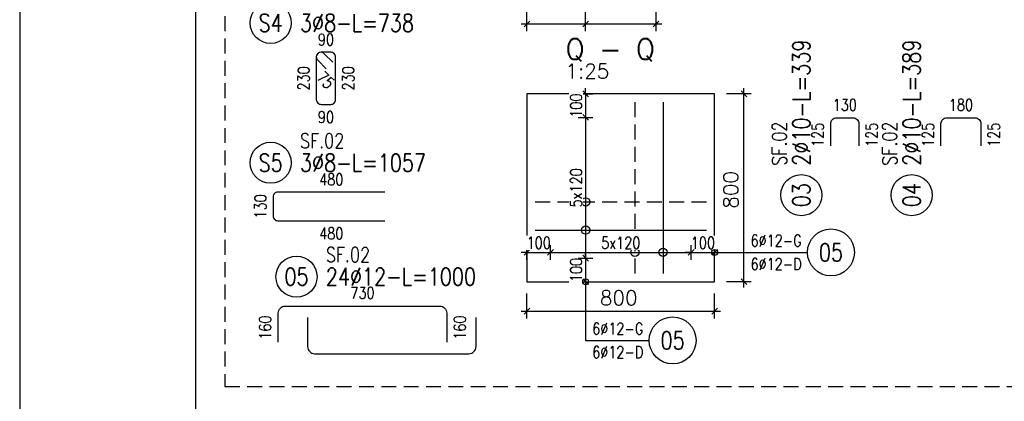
# Model space of a CAD drawing. Header units: millimetres. Extents: x -62590 to 46238, y 147773 to 522018.
# Tile 29 of 92: x 1238 to 5435, y 245225 to 246850. Entities that reach past the tile are written whole.
import ezdxf
from ezdxf.enums import TextEntityAlignment as Align

# ---------------------------------------------------------------- set-up
doc = ezdxf.new("R2010")
doc.units = ezdxf.units.MM
doc.linetypes.add('HIDDEN', pattern=[9.525, 6.35, -3.175])
for name, color, linetype in [('!PB_Ramka', 7, 'Continuous'), ('AS_DIM_ON', 7, 'Continuous'), ('e-cad_cienkie', 1, 'Continuous'), ('e-cad_kontur', 2, 'Continuous'), ('e-cad_opisy', 7, 'Continuous'), ('e-cad_prety_widok', 3, 'Continuous'), ('e-cad_strzemiona', 3, 'Continuous'), ('e-cad_ukryte', 1, 'HIDDEN'), ('e-cad_wymiary', 1, 'Continuous')]:
    doc.layers.add(name, color=color, linetype=linetype)
doc.layers.add('e-cad_rzutnie', color=61, linetype='Continuous', plot=False)
doc.styles.add('e-cad_1', font='simplex.shx', dxfattribs={"width": 0.8})
doc.styles.add('Simplex.shx', font='simplex.shx', dxfattribs={"height": 2})
doc.dimstyles.new('e-cad_1_25_[mm]', dxfattribs={"dimscale": 25, "dimtxt": 2, "dimasz": 1, "dimexe": 1.25, "dimexo": 0.625, "dimtad": 1, "dimdec": 0, "dimrnd": 1, "dimzin": 1, "dimtxsty": 'e-cad_1', "dimblk": 'OBLIQUE', "dimcen": 2.5, "dimclrd": 8, "dimclre": 8, "dimclrt": 1, "dimadec": 0, "dimazin": 0, "dimtfac": 1, "dimtix": 1, "dimtmove": 1, "dimatfit": 3, "dimfxl": 1.25, "dimfxlon": 1, "dimtfill": 1, "dimarcsym": 0})

# ---------------------------------------------------------------- blocks, each defined once
blk = doc.blocks.new('e-cad_ZelbetOpis_7')
blk.add_circle((5, 5), 3.5)
at = {"layer": 'e-cad_opisy', "style": 'e-cad_1', "width": 0.8, "flags": 1}
for tag, p in [('SREDNICA', (25, 8)), ('SZT', (25, 7)), ('GATUNEK_STALI', (25, 6.5)), ('DLUGOSC', (25, 7.5)), ('A', (30, 6.5)), ('KOD', (30, 8)), ('HAK_1', (30, 7.5)), ('HAK_2', (30, 7)), ('OPIS_2', (25, 5.5)), ('KLASA_STALI', (25, 6)), ('C', (30, 5.5)), ('B', (30, 6)), ('D', (30, 5)), ('E', (30, 4.5)), ('F', (30, 4)), ('R', (30, 3.5)), ('HAK_1_DLUGOSC', (30, 3)), ('HAK_2_DLUGOSC', (30, 2.5)), ('KIERUNEK', (30, 2))]:
    blk.add_attdef(tag, p, '', height=0.3, dxfattribs=at)
at = {"layer": 'e-cad_opisy', "style": 'e-cad_1', "width": 0.8}
blk.add_attdef('NR', text='', height=3, dxfattribs=at).set_placement((5, 3.5), align=Align.CENTER)
for tag, p in [('OPIS_1', (10, 3.5)), ('UWAGI', (10, -6))]:
    blk.add_attdef(tag, p, '', height=3, dxfattribs=at)
at = {"layer": 'e-cad_rzutnie', "style": 'e-cad_1', "width": 0.8}
blk.add_attdef('POZYCJA', (10, 7.5), '', height=2.5, dxfattribs=at)
blk = doc.blocks.new('_Oblique')
at = {"color": 0, "linetype": 'ByBlock', "lineweight": -2}
blk.add_line((-0.5, -0.5), (0.5, 0.5), dxfattribs=at)
blk = doc.blocks.new('*D98')
at = {"layer": 'Defpoints', "color": 0, "ltscale": 40}
for p in [(3500.6, 245858.9), (3400.6, 245733.9), (3500.6, 245733.9)]:
    blk.add_point(p, dxfattribs=at)
at = {"layer": 'e-cad_wymiary', "color": 8, "lineweight": -2, "ltscale": 10}
for p, q in [((3400.6, 245827.7), (3400.6, 245890.2)), ((3500.6, 245827.7), (3500.6, 245890.2)), ((3400.6, 245858.9), (3375.6, 245858.9)), ((3400.6, 245858.9), (3500.6, 245858.9)), ((3500.6, 245858.9), (3525.6, 245858.9))]:
    blk.add_line(p, q, dxfattribs=at)
at = {"layer": 'e-cad_wymiary', "color": 8, "lineweight": -2, "ltscale": 40, "xscale": 25, "yscale": 25, "zscale": 25}
blk.add_blockref('_Oblique', (3400.6, 245858.9), dxfattribs=at)
at = {"layer": 'e-cad_wymiary', "color": 8, "lineweight": -2, "ltscale": 40, "xscale": 25, "yscale": 25, "zscale": 25, "rotation": 180}
blk.add_blockref('_Oblique', (3500.6, 245858.9), dxfattribs=at)
at = {"layer": 'e-cad_wymiary', "color": 1, "ltscale": 40, "insert": (3450.6, 245899.6), "char_height": 50, "attachment_point": 5, "style": 'e-cad_1', "bg_fill": 3, "box_fill_scale": 1.1, "bg_fill_color": 257, "bg_fill_transparency": 0}
blk.add_mtext('100', dxfattribs=at)
blk = doc.blocks.new('*D99')
at = {"layer": 'Defpoints', "color": 0, "ltscale": 40}
for p in [(4200.6, 245858.9), (4100.6, 245733.9), (4200.6, 245733.9)]:
    blk.add_point(p, dxfattribs=at)
at = {"layer": 'e-cad_wymiary', "color": 8, "lineweight": -2, "ltscale": 10}
for p, q in [((4100.6, 245827.7), (4100.6, 245890.2)), ((4200.6, 245827.7), (4200.6, 245890.2)), ((4100.6, 245858.9), (4075.6, 245858.9)), ((4100.6, 245858.9), (4200.6, 245858.9)), ((4200.6, 245858.9), (4225.6, 245858.9))]:
    blk.add_line(p, q, dxfattribs=at)
at = {"layer": 'e-cad_wymiary', "color": 8, "lineweight": -2, "ltscale": 40, "xscale": 25, "yscale": 25, "zscale": 25}
blk.add_blockref('_Oblique', (4100.6, 245858.9), dxfattribs=at)
at = {"layer": 'e-cad_wymiary', "color": 8, "lineweight": -2, "ltscale": 40, "xscale": 25, "yscale": 25, "zscale": 25, "rotation": 180}
blk.add_blockref('_Oblique', (4200.6, 245858.9), dxfattribs=at)
at = {"layer": 'e-cad_wymiary', "color": 1, "ltscale": 40, "insert": (4150.6, 245899.6), "char_height": 50, "attachment_point": 5, "style": 'e-cad_1', "bg_fill": 3, "box_fill_scale": 1.1, "bg_fill_color": 257, "bg_fill_transparency": 0}
blk.add_mtext('100', dxfattribs=at)
blk = doc.blocks.new('*D100')
at = {"layer": 'Defpoints', "color": 0, "ltscale": 40}
for p in [(3400.6, 246533.9), (3400.6, 246433.9), (3650.6, 246433.9)]:
    blk.add_point(p, dxfattribs=at)
at = {"layer": 'e-cad_wymiary', "color": 8, "lineweight": -2, "ltscale": 10}
for p, q in [((3650.6, 246533.9), (3650.6, 246558.9)), ((3619.3, 246533.9), (3681.8, 246533.9)), ((3650.6, 246533.9), (3650.6, 246433.9)), ((3619.3, 246433.9), (3681.8, 246433.9)), ((3650.6, 246433.9), (3650.6, 246408.9))]:
    blk.add_line(p, q, dxfattribs=at)
at = {"layer": 'e-cad_wymiary', "color": 8, "lineweight": -2, "ltscale": 40, "xscale": 25, "yscale": 25, "zscale": 25}
for p, rotation in [((3650.6, 246533.9), 270), ((3650.6, 246433.9), 90)]:
    blk.add_blockref('_Oblique', p, dxfattribs=dict(at, rotation=rotation))
at = {"layer": 'e-cad_wymiary', "color": 1, "ltscale": 40, "insert": (3610, 246483.9), "char_height": 50, "attachment_point": 5, "rotation": 90, "style": 'e-cad_1', "bg_fill": 3, "box_fill_scale": 1.1, "bg_fill_color": 257, "bg_fill_transparency": 0}
blk.add_mtext('100', dxfattribs=at)
blk = doc.blocks.new('*D101')
at = {"layer": 'Defpoints', "color": 0, "ltscale": 40}
for p in [(3400.6, 245833.9), (3400.6, 245733.9), (3650.6, 245733.9)]:
    blk.add_point(p, dxfattribs=at)
at = {"layer": 'e-cad_wymiary', "color": 8, "lineweight": -2, "ltscale": 10}
for p, q in [((3650.6, 245833.9), (3650.6, 245858.9)), ((3619.3, 245833.9), (3681.8, 245833.9)), ((3650.6, 245833.9), (3650.6, 245733.9)), ((3619.3, 245733.9), (3681.8, 245733.9)), ((3650.6, 245733.9), (3650.6, 245708.9))]:
    blk.add_line(p, q, dxfattribs=at)
at = {"layer": 'e-cad_wymiary', "color": 8, "lineweight": -2, "ltscale": 40, "xscale": 25, "yscale": 25, "zscale": 25}
for p, rotation in [((3650.6, 245833.9), 270), ((3650.6, 245733.9), 90)]:
    blk.add_blockref('_Oblique', p, dxfattribs=dict(at, rotation=rotation))
at = {"layer": 'e-cad_wymiary', "color": 1, "ltscale": 40, "insert": (3610, 245783.9), "char_height": 50, "attachment_point": 5, "rotation": 90, "style": 'e-cad_1', "bg_fill": 3, "box_fill_scale": 1.1, "bg_fill_color": 257, "bg_fill_transparency": 0}
blk.add_mtext('100', dxfattribs=at)
blk = doc.blocks.new('*D102')
at = {"layer": 'Defpoints', "color": 0, "ltscale": 40}
for p in [(4100.6, 245858.9), (3500.6, 245733.9), (4100.6, 245733.9)]:
    blk.add_point(p, dxfattribs=at)
at = {"layer": 'e-cad_wymiary', "color": 8, "lineweight": -2, "ltscale": 10}
for p, q in [((3500.6, 245827.7), (3500.6, 245890.2)), ((4100.6, 245827.7), (4100.6, 245890.2)), ((3500.6, 245858.9), (4100.6, 245858.9))]:
    blk.add_line(p, q, dxfattribs=at)
at = {"layer": 'e-cad_wymiary', "color": 8, "lineweight": -2, "ltscale": 40, "xscale": 25, "yscale": 25, "zscale": 25, "rotation": 180}
blk.add_blockref('_Oblique', (3500.6, 245858.9), dxfattribs=at)
at = {"layer": 'e-cad_wymiary', "color": 8, "lineweight": -2, "ltscale": 40, "xscale": 25, "yscale": 25, "zscale": 25}
blk.add_blockref('_Oblique', (4100.6, 245858.9), dxfattribs=at)
at = {"layer": 'e-cad_wymiary', "color": 1, "ltscale": 40, "insert": (3800.6, 245899.6), "char_height": 50, "attachment_point": 5, "style": 'e-cad_1', "bg_fill": 3, "box_fill_scale": 1.1, "bg_fill_color": 257, "bg_fill_transparency": 0}
blk.add_mtext('5x120', dxfattribs=at)
blk = doc.blocks.new('*D103')
at = {"layer": 'Defpoints', "color": 0, "ltscale": 40}
for p in [(3400.6, 246433.9), (3400.6, 245833.9), (3650.6, 245833.9)]:
    blk.add_point(p, dxfattribs=at)
at = {"layer": 'e-cad_wymiary', "color": 8, "lineweight": -2, "ltscale": 10}
for p, q in [((3619.3, 246433.9), (3681.8, 246433.9)), ((3650.6, 246433.9), (3650.6, 245833.9)), ((3619.3, 245833.9), (3681.8, 245833.9))]:
    blk.add_line(p, q, dxfattribs=at)
at = {"layer": 'e-cad_wymiary', "color": 8, "lineweight": -2, "ltscale": 40, "xscale": 25, "yscale": 25, "zscale": 25}
for p, rotation in [((3650.6, 246433.9), 90), ((3650.6, 245833.9), 270)]:
    blk.add_blockref('_Oblique', p, dxfattribs=dict(at, rotation=rotation))
at = {"layer": 'e-cad_wymiary', "color": 1, "ltscale": 40, "insert": (3610, 246133.9), "char_height": 50, "attachment_point": 5, "rotation": 90, "style": 'e-cad_1', "bg_fill": 3, "box_fill_scale": 1.1, "bg_fill_color": 257, "bg_fill_transparency": 0}
blk.add_mtext('5x120', dxfattribs=at)
blk = doc.blocks.new('e-cad_ZelbetOpisNiezliczalny_1P')
at = {"layer": 'e-cad_cienkie'}
blk.add_circle((4, 0), 4, dxfattribs=at)
at = {"layer": 'e-cad_opisy', "ltscale": 0.04, "style": 'e-cad_1', "width": 0.8}
for tag, p in [('OPIS', (-1, 1)), ('UWAGI', (-1, -3))]:
    blk.add_attdef(tag, text='', height=2, dxfattribs=at).set_placement(p, align=Align.RIGHT)
blk.add_attdef('NR', text='', height=3, dxfattribs=at).set_placement((4, 0), align=Align.MIDDLE_CENTER)
blk = doc.blocks.new('*U24')
at = {"layer": 'e-cad_opisy', "color": 8, "ltscale": 0.4}
blk.add_lwpolyline([(0, 0), (600, 0), (600, 297), (25, 297), (25, 297), (0, 297), (0, 0)], dxfattribs=at)
at = {"layer": 'e-cad_opisy', "color": 3, "ltscale": 0.4}
blk.add_lwpolyline([(30, 5), (595, 5), (595, 292), (30, 292), (30, 5)], dxfattribs=at)

msp = doc.modelspace()

# ---------------------------------------------------------------- linework, layer by layer
at = {"layer": 'AS_DIM_ON', "color": 8}
for p, q in [((3400.6, 246800.4), (3400.6, 247310.7)), ((3650.6, 246800.4), (3650.6, 247281.7)), ((3950.6, 246800.4), (3950.6, 247281.7)), ((3375.6, 246831.7), (3650.6, 246831.7)), ((3650.6, 246831.7), (3975.6, 246831.7)), ((4325.6, 245708.9), (4325.6, 246558.9)), ((4356.8, 246533.9), (4250.6, 246533.9)), ((4356.8, 245733.9), (4250.6, 245733.9)), ((3400.6, 245577.7), (3400.6, 245683.9)), ((4200.6, 245577.7), (4200.6, 245683.9)), ((3375.6, 245608.9), (4225.6, 245608.9))]:
    msp.add_line(p, q, dxfattribs=at)
at = {"layer": 'AS_DIM_ON', "color": 8, "linetype": 'ByBlock', "lineweight": -2}
for p, q in [((3413.1, 246844.2), (3388.1, 246819.2)), ((3638.1, 246819.2), (3663.1, 246844.2)), ((3663.1, 246844.2), (3638.1, 246819.2)), ((3938.1, 246819.2), (3963.1, 246844.2)), ((4338.1, 246521.4), (4313.1, 246546.4)), ((4313.1, 245746.4), (4338.1, 245721.4)), ((3413.1, 245621.4), (3388.1, 245596.4)), ((4188.1, 245596.4), (4213.1, 245621.4))]:
    msp.add_line(p, q, dxfattribs=at)
at = {"layer": 'e-cad_cienkie', "ltscale": 10}
for centre in [(3650.6, 246073.9), (3650.6, 245953.9), (3860.6, 245858.9), (3980.6, 245858.9)]:
    msp.add_circle(centre, 17.7, dxfattribs=at)
at = {"layer": 'e-cad_kontur', "linetype": 'Continuous', "ltscale": 0.25}
for p, q in [((4200.6, 246533.9), (3400.6, 246533.9)), ((3400.6, 246533.9), (3400.6, 245733.9)), ((4200.6, 245733.9), (4200.6, 246533.9)), ((3400.6, 245733.9), (4200.6, 245733.9))]:
    msp.add_line(p, q, dxfattribs=at)
at = {"layer": 'e-cad_prety_widok', "linetype": 'HIDDEN', "ltscale": 10}
for points in [[(3860.6, 246498.9), (3860.6, 245768.9)], [(3435.6, 246073.9), (4165.6, 246073.9)]]:
    msp.add_lwpolyline(points, dxfattribs=at)
at = {"layer": 'e-cad_prety_widok', "ltscale": 10}
for points in [[(3980.6, 246498.9), (3980.6, 245768.9)], [(3435.6, 245953.9), (4165.6, 245953.9)]]:
    msp.add_lwpolyline(points, dxfattribs=at)
for points in [[(4695.2, 246312.2), (4695.2, 246407.1, -0.414214), (4720.2, 246432.1), (4790.5, 246432.1, -0.414214), (4815.5, 246407.1), (4815.5, 246312.2)], [(5165.5, 246312.2), (5165.5, 246407.1, -0.414214), (5190.5, 246432.1), (5310.8, 246432.1, -0.414214), (5335.8, 246407.1), (5335.8, 246312.2)], [(2794.3, 246115.6), (2338.3, 246115.6, 0.414214), (2318.3, 246095.6), (2318.3, 246013.6, 0.414214), (2338.3, 245993.6), (2794.3, 245993.6)], [(2340.4, 245476.4), (2340.4, 245600.4, -0.414214), (2370.4, 245630.4), (3028.4, 245630.4, -0.414214), (3058.4, 245600.4), (3058.4, 245476.4)]]:
    msp.add_lwpolyline(points, format="xyb", dxfattribs=at)
at = {"layer": 'e-cad_prety_widok', "color": 9, "ltscale": 10}
msp.add_lwpolyline([(2465.4, 245581.4), (2465.4, 245457.4, 0.414214), (2495.4, 245427.4), (3153.4, 245427.4, 0.414214), (3183.4, 245457.4), (3183.4, 245581.4)], format="xyb", dxfattribs=at)
at = {"layer": 'e-cad_strzemiona', "ltscale": 10}
msp.add_lwpolyline([(2572.7, 246669.2), (2536.6, 246705.2, 0.668179), (2502.5, 246691.1), (2502.5, 246509.1, 0.414214), (2522.5, 246489.1), (2564.5, 246489.1, 0.414214), (2584.5, 246509.1), (2584.5, 246691.1, 0.414214), (2564.5, 246711.1), (2522.5, 246711.1, 0.668179), (2508.3, 246677), (2544.4, 246640.9)], format="xyb", dxfattribs=at)

# ---------------------------------------------------------------- block references
at = {"layer": 'e-cad_opisy', "ltscale": 10, "xscale": 25, "yscale": 25, "zscale": 25}
for p, rotation, values in [((2182.9, 246711.1), 359.9999999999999, {'OPIS_1': '3%%c8-L=738', 'NR': 'S4', 'POZYCJA': 'SF.02'}), ((4695.2, 245977.7), 90, {'OPIS_1': '2%%c10-L=339', 'NR': '03', 'POZYCJA': 'SF.02'}), ((5165.5, 245977.7), 90, {'OPIS_1': '2%%c10-L=389', 'NR': '04', 'POZYCJA': 'SF.02'}), ((2182.9, 246115.6), 360, {'OPIS_1': '3%%c8-L=1057', 'NR': 'S5', 'POZYCJA': 'SF.02'})]:
    msp.add_blockref('e-cad_ZelbetOpis_7', p, dxfattribs=dict(at, rotation=rotation)).add_auto_attribs(values)
for name, p, values in [('e-cad_ZelbetOpisNiezliczalny_1P', (4596.5, 245858.9), {'OPIS': '6%%c12-G', 'UWAGI': '6%%c12-D', 'NR': '05'}), ('e-cad_ZelbetOpis_7', (2293.1, 245630.4), {'OPIS_1': '24%%c12-L=1000', 'NR': '05', 'POZYCJA': 'SF.02'}), ('e-cad_ZelbetOpisNiezliczalny_1P', (3921.5, 245483.9), {'OPIS': '6%%c12-G', 'UWAGI': '6%%c12-D', 'NR': '05'})]:
    msp.add_blockref(name, p, dxfattribs=at).add_auto_attribs(values)

# ---------------------------------------------------------------- texts
at = {"color": 84, "style": 'Simplex.shx'}
for s, height, p in [('Q - Q', 87.5, (3564.4, 246681.1)), ('1:25', 62.5, (3564.3, 246599.8))]:
    msp.add_text(s, height=height, dxfattribs=at).set_placement(p)
at = {"layer": 'AS_DIM_ON', "color": 1, "style": 'e-cad_1'}
msp.add_text('800', height=62.5, rotation=90, dxfattribs=at).set_placement((4300.6, 246044.8))
msp.add_text('800', height=62.5, dxfattribs=at).set_placement((3711.4, 245633.9))
at = {"layer": 'e-cad_opisy', "ltscale": 10, "style": 'e-cad_1', "width": 0.8}
for s, p in [('90', (2543.5, 246765.1)), ('130', (4755.4, 246487.1)), ('180', (5250.6, 246487.1)), ('90', (2543.5, 246435.1)), ('480', (2566.3, 246169.6)), ('480', (2566.3, 245939.6)), ('730', (2699.4, 245686.4))]:
    msp.add_text(s, height=50, dxfattribs=at).set_placement(p, align=Align.MIDDLE_CENTER)
for s, rotation, p in [('230', 90, (2448.5, 246600.1)), ('230', 90, (2638.5, 246600.1)), ('75', 315, (2542.1, 246592.4)), ('125', 90, (4640.2, 246359.7)), ('125', 90, (4870.5, 246359.7)), ('125', 90, (5110.5, 246359.7)), ('125', 90, (5390.8, 246359.7)), ('130', 90, (2264.3, 246054.6)), ('160', 90, (2284.4, 245538.4)), ('160', 90, (3114.4, 245538.4))]:
    msp.add_text(s, height=50, rotation=rotation, dxfattribs=at).set_placement(p, align=Align.MIDDLE_CENTER)

# ---------------------------------------------------------------- next in the draw order: dimensions: what is measured, and where the dimension line sits
at = {"layer": 'e-cad_wymiary', "ltscale": 10}
dim = msp.add_linear_dim(base=(3650.6, 246433.9), p1=(3400.6, 246533.9), p2=(3400.6, 246433.9), angle=270, dimstyle='e-cad_1_25_[mm]', dxfattribs=at)
dim.commit()
dim.dimension.update_dxf_attribs({"geometry": '*D100', "text_midpoint": (3610, 246483.9)})
for base, p1, p2, picture, middle in [((3500.6, 245858.9), (3400.6, 245733.9), (3500.6, 245733.9), '*D98', (3450.6, 245899.6)), ((4200.6, 245858.9), (4100.6, 245733.9), (4200.6, 245733.9), '*D99', (4150.6, 245899.6))]:
    dim = msp.add_linear_dim(base=base, p1=p1, p2=p2, dimstyle='e-cad_1_25_[mm]', dxfattribs=at)
    dim.commit()
    dim.dimension.update_dxf_attribs({"geometry": picture, "text_midpoint": middle})

# ---------------------------------------------------------------- next in the draw order: dimensions: what is measured, and where the dimension line sits
dim = msp.add_linear_dim(base=(3650.6, 245733.9), p1=(3400.6, 245833.9), p2=(3400.6, 245733.9), angle=270, dimstyle='e-cad_1_25_[mm]', dxfattribs=at)
dim.commit()
dim.dimension.update_dxf_attribs({"geometry": '*D101', "text_midpoint": (3610, 245783.9)})

# ---------------------------------------------------------------- next in the draw order: leaders
at = {"layer": 'e-cad_cienkie', "ltscale": 10}
msp.add_leader([(4200.6, 245858.9), (4325.6, 245858.9), (4596.5, 245858.9)], dimstyle='e-cad_1_25_[mm]', override={"dimldrblk": 'DotBlank'}, dxfattribs=at)

# ---------------------------------------------------------------- next in the draw order: dimensions: what is measured, and where the dimension line sits
at = {"layer": 'e-cad_wymiary', "ltscale": 10}
dim = msp.add_linear_dim(base=(4100.6, 245858.9), p1=(3500.6, 245733.9), p2=(4100.6, 245733.9), text='5x120', dimstyle='e-cad_1_25_[mm]', override={"dimtxsty": 'e-cad_1'}, dxfattribs=at)
dim.commit()
dim.dimension.update_dxf_attribs({"geometry": '*D102', "text_midpoint": (3800.6, 245899.6)})

# ---------------------------------------------------------------- next in the draw order: dimensions: what is measured, and where the dimension line sits
dim = msp.add_linear_dim(base=(3650.6, 245833.9), p1=(3400.6, 246433.9), p2=(3400.6, 245833.9), angle=270, text='5x120', dimstyle='e-cad_1_25_[mm]', override={"dimtxsty": 'e-cad_1'}, dxfattribs=at)
dim.commit()
dim.dimension.update_dxf_attribs({"geometry": '*D103', "text_midpoint": (3610, 246133.9)})

# ---------------------------------------------------------------- next in the draw order: leaders
at = {"layer": 'e-cad_cienkie', "ltscale": 10}
msp.add_leader([(3650.6, 245733.9), (3650.6, 245483.9), (3921.5, 245483.9)], dimstyle='e-cad_1_25_[mm]', override={"dimldrblk": 'DotBlank'}, dxfattribs=at)

# ---------------------------------------------------------------- next in the draw order: linework, layer by layer
at = {"layer": 'e-cad_ukryte', "ltscale": 10}
msp.add_lwpolyline([(2113, 245287.1), (5545.2, 245287.1), (5545.2, 249817.6), (2113, 249817.6)], close=True, dxfattribs=at)

# ---------------------------------------------------------------- next in the draw order: block references
at = {"layer": '!PB_Ramka', "xscale": 25, "yscale": 25, "zscale": 25}
msp.add_blockref('*U24', (1238, 242642.6), dxfattribs=at)

doc.saveas('drawing.dxf')
